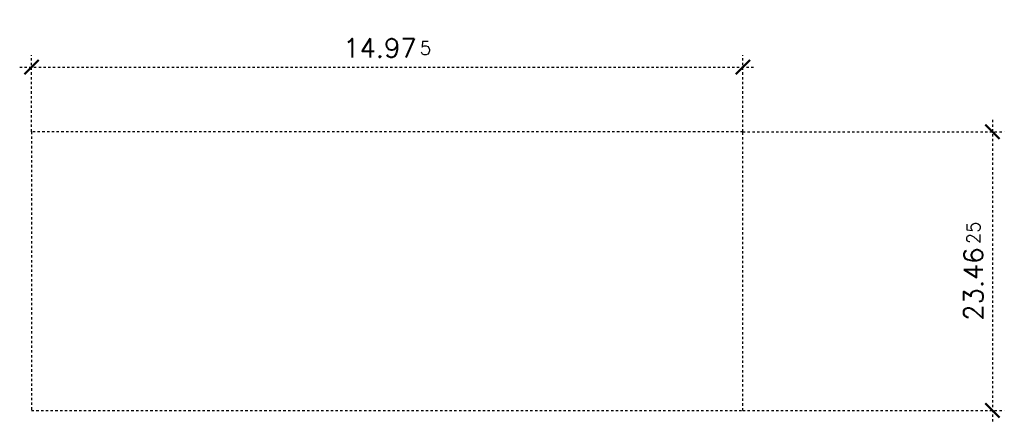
# Model space of a CAD drawing. Header units: metres. Extents: x 85.6 to 127.1, y 66.4 to 83.4.
import ezdxf

# ---------------------------------------------------------------- set-up
doc = ezdxf.new("R2010")
doc.units = ezdxf.units.M
doc.header["$LTSCALE"] = 0.0125
doc.header["$PDMODE"] = 35
doc.header["$PDSIZE"] = 0.1
doc.linetypes.add('Verdeckt', pattern=[9.525, 6.35, -3.175])
doc.layers.add('A_Ansichtsfenster', color=9, linetype='Continuous', plot=False)
doc.styles.add('Romans', font='Romans.shx')
doc.dimstyles.new('AEC Bemassung 1-500', dxfattribs={"dimtxt": 0.8, "dimasz": 0.6, "dimexe": 0.5, "dimexo": 0, "dimgap": 0.4, "dimtad": 1, "dimdec": 4, "dimrnd": 0.0025, "dimzin": 12, "dimdsep": 46, "dimtxsty": 'Romans', "dimblk": 'ARCHTICK', "dimcen": 0.25, "dimdle": 0.5, "dimazin": 0, "dimtfac": 1, "dimtdec": 4, "dimtix": 1, "dimtmove": 2, "dimatfit": 2, "dimfxl": 0, "dimtolj": 1, "dimtzin": 0, "dimarcsym": 0})

# ---------------------------------------------------------------- blocks, each defined once
blk = doc.blocks.new('_ArchTick')
at = {"color": 0, "linetype": 'ByBlock', "const_width": 0.15}
blk.add_lwpolyline([(-0.5, -0.5), (0.5, 0.5)], dxfattribs=at)
blk = doc.blocks.new('*D13')
at = {"layer": 'A_Ansichtsfenster', "color": 0, "linetype": 'Verdeckt', "lineweight": -2}
for p, q in [((126.599, 79.168), (126.599, 66.437)), ((116.09, 78.668), (127.099, 78.668)), ((116.09, 66.937), (127.099, 66.937))]:
    blk.add_line(p, q, dxfattribs=at)
at = {"layer": 'Defpoints', "color": 0, "linetype": 'Verdeckt'}
for p in [(116.09, 78.668), (116.09, 66.937), (126.599, 66.937)]:
    blk.add_point(p, dxfattribs=at)
at = {"layer": 'A_Ansichtsfenster', "color": 0, "linetype": 'Verdeckt', "lineweight": -2, "xscale": 0.6, "yscale": 0.6, "zscale": 0.6}
for p, rotation in [((126.599, 78.668), 90), ((126.599, 66.937), 270)]:
    blk.add_blockref('_ArchTick', p, dxfattribs=dict(at, rotation=rotation))
at = {"layer": 'A_Ansichtsfenster', "color": 0, "linetype": 'Verdeckt', "insert": (125.799, 72.802), "char_height": 0.8, "attachment_point": 5, "rotation": 90, "style": 'Romans'}
blk.add_mtext('\\A1;23.46\\A1;{\\W0.2x; }\\H0.7x;\\S25;', dxfattribs=at)
blk = doc.blocks.new('*D14')
at = {"layer": 'A_Ansichtsfenster', "color": 0, "linetype": 'Verdeckt', "lineweight": -2}
for p, q in [((86.138, 78.668), (86.138, 81.889)), ((116.09, 78.668), (116.09, 81.889)), ((85.638, 81.389), (116.59, 81.389))]:
    blk.add_line(p, q, dxfattribs=at)
at = {"layer": 'Defpoints', "color": 0, "linetype": 'Verdeckt'}
for p in [(116.09, 81.389), (86.138, 78.668), (116.09, 78.668)]:
    blk.add_point(p, dxfattribs=at)
at = {"layer": 'A_Ansichtsfenster', "color": 0, "linetype": 'Verdeckt', "lineweight": -2, "xscale": 0.6, "yscale": 0.6, "zscale": 0.6, "rotation": 180}
blk.add_blockref('_ArchTick', (86.138, 81.389), dxfattribs=at)
at = {"layer": 'A_Ansichtsfenster', "color": 0, "linetype": 'Verdeckt', "lineweight": -2, "xscale": 0.6, "yscale": 0.6, "zscale": 0.6}
blk.add_blockref('_ArchTick', (116.09, 81.389), dxfattribs=at)
at = {"layer": 'A_Ansichtsfenster', "color": 0, "linetype": 'Verdeckt', "insert": (101.114, 82.189), "char_height": 0.8, "attachment_point": 5, "style": 'Romans'}
blk.add_mtext('\\A1;14.97\\A1;{\\W0.2x; }\\H0.7x;\\S5;', dxfattribs=at)

msp = doc.modelspace()

# ---------------------------------------------------------------- linework, layer by layer
at = {"layer": 'A_Ansichtsfenster', "linetype": 'Verdeckt'}
msp.add_lwpolyline([(86.13819, 66.937), (116.08997, 66.937), (116.08997, 78.66791), (86.13819, 78.66791)], close=True, dxfattribs=at)

# ---------------------------------------------------------------- dimensions: what is measured, and where the dimension line sits
dim = msp.add_linear_dim(base=(116.08997, 81.38947), p1=(86.13819, 78.66791), p2=(116.08997, 78.66791), text='14.97\\A1;{\\W0.2x; }\\H0.7x;\\S5;', dimstyle='AEC Bemassung 1-500', dxfattribs=at)
dim.commit()
dim.dimension.update_dxf_attribs({"geometry": '*D14', "text_midpoint": (101.11408, 82.18947)})
dim = msp.add_linear_dim(base=(126.59937, 66.937), p1=(116.08997, 78.66791), p2=(116.08997, 66.937), angle=90, text='23.46\\A1;{\\W0.2x; }\\H0.7x;\\S25;', dimstyle='AEC Bemassung 1-500', dxfattribs=at)
dim.commit()
dim.dimension.update_dxf_attribs({"geometry": '*D13', "text_midpoint": (125.79937, 72.80245)})

doc.saveas('drawing.dxf')
